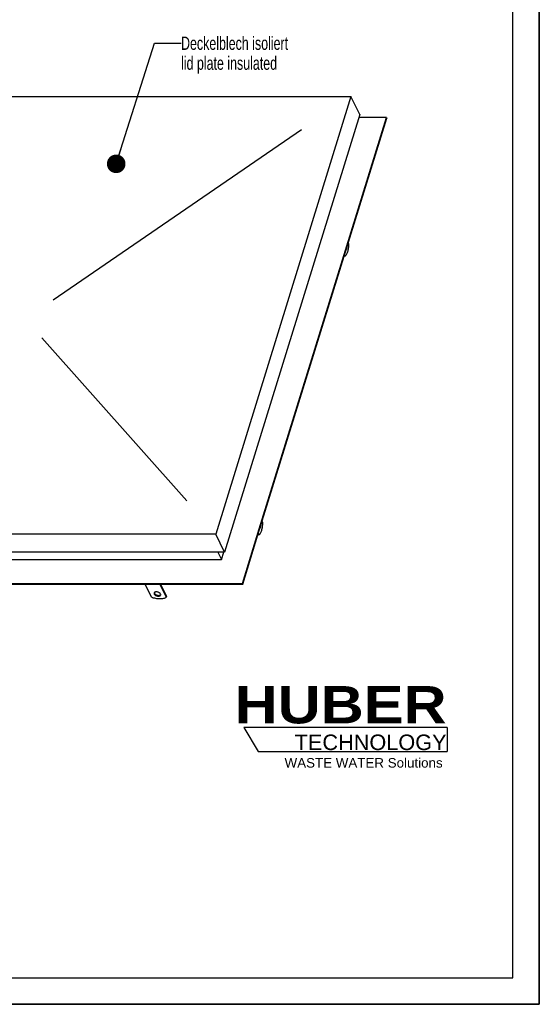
# Model space of a CAD drawing. Header units: millimetres. Extents: x 0 to 4200, y 0 to 2970.
# Tile 12 of 13: x 3222 to 4200, y 0 to 1854. Entities that reach past the tile are written whole.
import ezdxf

# ---------------------------------------------------------------- set-up
doc = ezdxf.new("R2010")
doc.units = ezdxf.units.MM
doc.header["$LTSCALE"] = 231
doc.layers.get('0').update_dxf_attribs({"linetype": 'CONTINUOUS'})
for name, color, linetype in [('005_AXIS', 7, 'CONTINUOUS'), ('007_CURVES', 7, 'CONTINUOUS'), ('053_NOTES', 7, 'CONTINUOUS'), ('HUBER_Logo_BL2', 7, 'CONTINUOUS')]:
    doc.layers.add(name, color=color, linetype=linetype)
doc.styles.get("Standard").update_dxf_attribs({"font": 'txt', "width": 0.7})
doc.styles.add('TEXTSTYLE_2', font='ariblk.ttf')
doc.styles.add('TEXTSTYLE_3', font='arial.ttf')
doc.dimstyles.get("Standard").update_dxf_attribs({"dimtxt": 25, "dimasz": 35, "dimexe": 2, "dimexo": 1, "dimtad": 1, "dimtxsty": 'STANDARD', "dimblk": '_FILLED', "dimblk1": '_FILLED', "dimblk2": '_FILLED', "dimcen": 0.09, "dimazin": 2, "dimtol": 1, "dimtp": 0.01, "dimtm": 0.01, "dimtfac": 1, "dimtofl": 0, "dimtmove": 0, "dimatfit": 3, "dimldrblk": '_FILLED', "dimfxl": 1, "dimtolj": 1, "dimarcsym": 0})

# ---------------------------------------------------------------- blocks, each defined once
blk = doc.blocks.new('HUBER_LOGO_BL2', base_point=(3837.5, 503.7))
at = {"layer": 'HUBER_Logo_BL2', "color": 5, "linetype": 'CONTINUOUS'}
for p, q in [((4026.4, 521), (3643.9, 521)), ((3643.9, 521), (3670.9, 476)), ((4026.4, 521), (4026.4, 476)), ((3670.9, 476), (4026.4, 476))]:
    blk.add_line(p, q, dxfattribs=at)
at = {"layer": 'HUBER_Logo_BL2', "color": 2, "linetype": 'CONTINUOUS', "attachment_point": 3, "line_spacing_factor": 0.78}
for s, insert, char_height, width, style in [('HUBER\\P\\fArial;\\H29.25;TECHNOLOGY ', (4025.4, 599.1), 70.2, 387.672, 'TEXTSTYLE_2'), ('WASTE WATER Solutions', (4018, 463.6), 18, 297.033, 'TEXTSTYLE_3')]:
    blk.add_mtext(s, dxfattribs=dict(at, insert=insert, char_height=char_height, width=width, style=style))
blk = doc.blocks.new('_FILLED')
at = {"color": 0, "linetype": 'BYBLOCK'}
blk.add_solid([(0, 0), (-1, 0.143), (-1, -0.143)], dxfattribs=at)

msp = doc.modelspace()

# ---------------------------------------------------------------- linework, layer by layer
at = {"color": 7, "linetype": 'CONTINUOUS'}
for p, q in [((4200, 0), (4200, 2970)), ((2876.423, 1709.34), (3845.379, 1709.34)), ((3845.379, 1709.34), (3590.725, 885.28)), ((3862.156, 1675.152), (3845.379, 1709.34)), ((3862.156, 1675.152), (3607.502, 851.092)), ((3834.998, 1419.971), (3912.031, 1669.249)), ((3912.031, 1669.249), (3860.332, 1669.249)), ((3912.031, 1669.249), (3912.641, 1668.006)), ((3832.46, 1408.54), (3912.641, 1668.006)), ((3672.813, 895.142), (3834.998, 1419.971)), ((3670.275, 883.711), (3832.46, 1408.54)), ((3640.916, 791.923), (3672.813, 895.142)), ((3590.725, 885.28), (2621.769, 885.28)), ((3607.502, 851.092), (3590.725, 885.28)), ((3641.526, 790.679), (3670.275, 883.711)), ((3607.502, 851.092), (2638.546, 851.092)), ((2676.789, 837.356), (3601.535, 837.356)), ((3594.794, 851.092), (3601.535, 837.356)), ((3601.535, 837.356), (3605.779, 851.092)), ((2609.328, 791.923), (3640.916, 791.923)), ((2609.938, 790.679), (3641.526, 790.679)), ((3470.076, 766.194), (3458.06, 790.679)), ((3485.692, 790.679), (3497.707, 766.194)), ((3486.945, 790.679), (3498.192, 767.761)), ((3640.916, 791.923), (3641.526, 790.679)), ((3497.707, 766.194), (3498.192, 767.761)), ((0, 0), (4200, 0))]:
    msp.add_line(p, q, dxfattribs=at)
at = {"color": 3, "linetype": 'CONTINUOUS'}
for p, q in [((4200, 2970), (4200, 0)), ((4200, 0), (0, 0))]:
    msp.add_line(p, q, dxfattribs=at)
at = {"color": 5, "linetype": 'CONTINUOUS'}
for p, q in [((4150, 50), (4150, 2920)), ((50, 50), (4150, 50))]:
    msp.add_line(p, q, dxfattribs=at)
at = {"color": 7, "linetype": 'CONTINUOUS'}
for points, knots in [([(3497.707, 766.194), (3496.083, 765.1), (3493.147, 763.946), (3488.936, 763.208), (3484.042, 762.952), (3477.599, 763.668), (3472.55, 765.191), (3470.076, 766.194)], [0, 0, 0, 0, 0.2057688, 0.32325631, 0.4492118, 0.71944931, 1, 1, 1, 1]), ([(3474.631, 774.329), (3474.539, 774.032), (3474.489, 773.355), (3474.702, 772.72), (3474.854, 772.41)], [0, 0, 0, 0, 0.47400952, 1, 1, 1, 1]), ([(3486.828, 772.41), (3486.588, 772.898), (3485.844, 773.848), (3484.329, 774.983), (3482.463, 775.86), (3480.433, 776.387), (3478.446, 776.513), (3476.917, 776.261), (3475.912, 775.824), (3475.321, 775.413), (3474.878, 774.915), (3474.692, 774.526), (3474.631, 774.329)], [0, 0, 0, 0, 0.11375652, 0.247137, 0.39334099, 0.54228098, 0.6832493, 0.80741795, 0.8618928, 0.91136606, 0.95682071, 1, 1, 1, 1]), ([(3474.854, 772.41), (3475.094, 771.922), (3475.838, 770.972), (3477.353, 769.837), (3479.219, 768.96), (3481.249, 768.433), (3483.236, 768.307), (3484.765, 768.559), (3485.77, 768.996), (3486.361, 769.407), (3486.804, 769.906), (3486.99, 770.294), (3487.051, 770.491)], [0, 0, 0, 0, 0.11375652, 0.247137, 0.39334099, 0.54228098, 0.6832493, 0.80741795, 0.8618928, 0.91136606, 0.95682071, 1, 1, 1, 1]), ([(3475.026, 775.064), (3475.032, 774.975), (3475.082, 774.599), (3475.211, 774.236), (3475.338, 773.977)], [0, 0, 0, 0, 0.23750333, 1, 1, 1, 1]), ([(3475.338, 773.977), (3475.556, 773.533), (3476.213, 772.663), (3477.55, 771.594), (3479.211, 770.729), (3481.049, 770.143), (3482.921, 769.888), (3485.033, 769.993), (3486.571, 770.61), (3487.141, 771.321)], [0, 0, 0, 0, 0.11026862, 0.23842653, 0.37938303, 0.52520808, 0.66703776, 0.7967695, 1, 1, 1, 1]), ([(3487.051, 770.491), (3487.143, 770.788), (3487.193, 771.465), (3486.98, 772.1), (3486.828, 772.41)], [0, 0, 0, 0, 0.47400952, 1, 1, 1, 1])]:
    msp.add_open_spline(points, degree=3, knots=knots, dxfattribs=at)
at = {"layer": '005_AXIS', "color": 7, "linetype": 'CONTINUOUS'}
for p, q in [((3841.623, 1432.022), (3840.453, 1434.406)), ((3833.191, 1410.906), (3834.361, 1408.522)), ((3832.479, 1408.603), (3832.519, 1408.522)), ((3834.361, 1408.522), (3832.519, 1408.522)), ((3679.439, 907.193), (3678.269, 909.577)), ((3670.295, 883.774), (3670.334, 883.693)), ((3672.177, 883.693), (3670.334, 883.693)), ((3671.007, 886.077), (3672.177, 883.693))]:
    msp.add_line(p, q, dxfattribs=at)
for points, knots in [([(3834.361, 1408.522), (3834.91, 1408.892), (3835.98, 1409.897), (3837.334, 1411.849), (3838.55, 1414.321), (3839.597, 1417.253), (3840.452, 1420.577), (3841.322, 1425.521), (3841.595, 1429.392), (3841.623, 1432.022)], [0, 0, 0, 0, 0.07858517, 0.17197056, 0.28089496, 0.40452367, 0.54100985, 0.68782446, 1, 1, 1, 1]), ([(3837.319, 1424.26), (3837.232, 1423.648), (3837.004, 1422.543), (3836.586, 1421.484), (3836.327, 1421.048)], [0, 0, 0, 0, 0.54929694, 1, 1, 1, 1]), ([(3672.177, 883.693), (3672.726, 884.063), (3673.795, 885.068), (3675.15, 887.02), (3676.365, 889.492), (3677.413, 892.424), (3678.267, 895.748), (3679.137, 900.692), (3679.411, 904.563), (3679.439, 907.193)], [0, 0, 0, 0, 0.07858517, 0.17197056, 0.28089496, 0.40452367, 0.54100985, 0.68782446, 1, 1, 1, 1]), ([(3675.135, 899.431), (3675.048, 898.819), (3674.819, 897.714), (3674.402, 896.655), (3674.142, 896.219)], [0, 0, 0, 0, 0.54929694, 1, 1, 1, 1])]:
    msp.add_open_spline(points, degree=3, knots=knots, dxfattribs=at)
at = {"layer": '007_CURVES', "color": 4, "linetype": 'CONTINUOUS'}
for p, q in [((3284.588, 1326.568), (3752.329, 1646.674)), ((3263.063, 1254.569), (3536.406, 947.946))]:
    msp.add_line(p, q, dxfattribs=at)

# ---------------------------------------------------------------- block references
at = {"layer": 'HUBER_Logo_BL2'}
msp.add_blockref('HUBER_LOGO_BL2', (3837.497, 503.742), dxfattribs=at)

# ---------------------------------------------------------------- texts
at = {"layer": '053_NOTES', "color": 2, "linetype": 'CONTINUOUS', "insert": (3525.425, 1821.84), "char_height": 25, "width": 500.89286, "attachment_point": 1, "line_spacing_factor": 0.9}
msp.add_mtext('Deckelblech isoliert\\Plid plate insulated', dxfattribs=at)

# ---------------------------------------------------------------- leaders
at = {"layer": '053_NOTES', "color": 2, "linetype": 'CONTINUOUS'}
msp.add_leader([(3403.332, 1582.314), (3475.425, 1809.34), (3525.425, 1809.34)], dimstyle='STANDARD', override={"dimtad": 0, "dimldrblk": 'DOT'}, dxfattribs=at)

doc.saveas('drawing.dxf')
